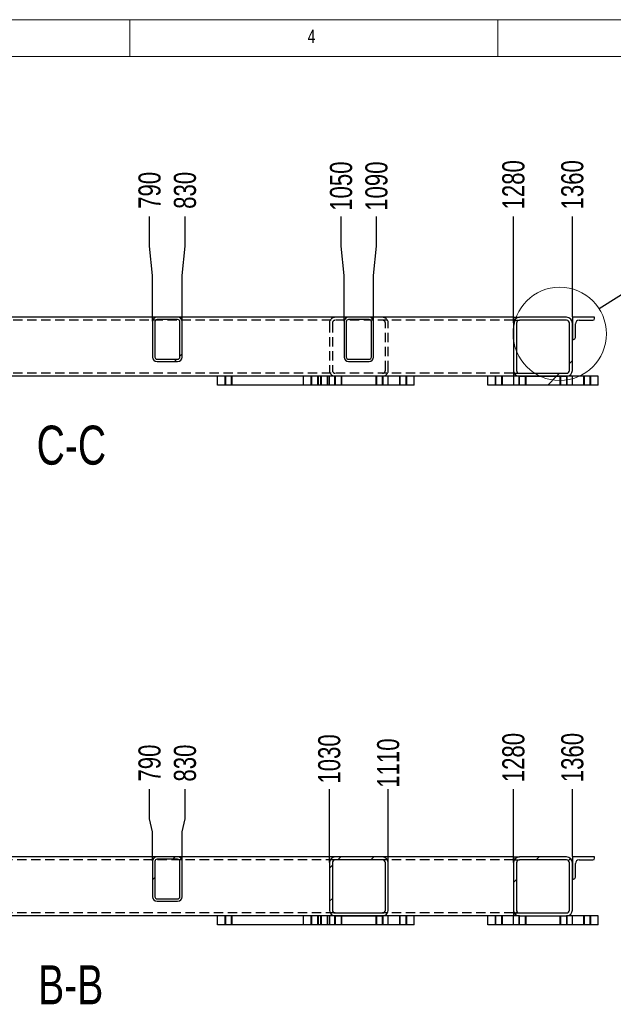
# Model space of a CAD drawing. Header units: millimetres. Extents: x 5 to 589, y 5 to 415.
# Tile 4 of 15: x 132 to 213, y 281 to 415. Entities that reach past the tile are written whole.
import ezdxf

# ---------------------------------------------------------------- set-up
doc = ezdxf.new("R2010")
doc.units = ezdxf.units.MM
doc.header["$PDSIZE"] = -1
doc.linetypes.add('HIDDEN', pattern=[1.905, 1.27, -0.635])
for name, color, linetype in [('COTES', 1, 'Continuous'), ('NOTES', 6, 'Continuous'), ('TRAIT-FINS', 9, 'Continuous'), ('TRAIT-TIRET', 2, 'HIDDEN')]:
    doc.layers.add(name, color=color, linetype=linetype)
doc.layers.add('TRAIT-FORT', color=4, linetype='Continuous', lineweight=25)
doc.styles.add('SLDTEXTSTYLE0', font='TXT', dxfattribs={"width": 0.75})
doc.dimstyles.new('SLDDIMSTYLE2', dxfattribs={"dimtxt": 3, "dimasz": 2, "dimexe": 0, "dimexo": 0.0625, "dimgap": 0.75, "dimtad": 0, "dimtih": 1, "dimtoh": 1, "dimlfac": 10, "dimrnd": 1e-09, "dimzin": 12, "dimdsep": 46, "dimtxsty": 'SLDTEXTSTYLE0', "dimsah": 1, "dimcen": 0.09, "dimadec": 0, "dimazin": 3, "dimtfac": 1, "dimtofl": 0, "dimtmove": 0, "dimatfit": 3, "dimfxl": 1, "dimfrac": 2, "dimtolj": 1, "dimtzin": 12, "dimarcsym": 0})
doc.dimstyles.new('SLDDIMSTYLE4', dxfattribs={"dimtxt": 0.18, "dimasz": 2, "dimexe": 0, "dimexo": 0.0625, "dimgap": 0, "dimtad": 0, "dimtih": 1, "dimtoh": 1, "dimdec": 0, "dimrnd": 1e-09, "dimzin": 0, "dimdsep": 46, "dimtxsty": 'Standard', "dimblk1": 'NONE', "dimblk2": 'NONE', "dimsah": 1, "dimcen": 0.09, "dimadec": 0, "dimazin": 0, "dimtfac": 2, "dimtdec": 0, "dimtofl": 0, "dimtmove": 0, "dimatfit": 3, "dimldrblk": 'NONE', "dimfxl": 1, "dimfrac": 2, "dimtolj": 1, "dimtzin": 0, "dimarcsym": 0})
pattern_1 = [(45, (0, 0), (-13.4704, 13.4704), []), (45, (4.49, 2e-323), (-13.4704, 13.4704), []), (45, (8.98, 4e-323), (-13.4704, 13.4704), []), (45, (13.47, 6e-323), (-13.4704, 13.4704), [])]

# ---------------------------------------------------------------- blocks, each defined once
blk = doc.blocks.new('_D_8')
at = {"layer": 'COTES', "color": 0, "lineweight": -2, "transparency": 16777216}
for p, q in [((149.71, 306.55), (149.71, 310.55)), ((150.11, 304.77), (149.71, 306.55)), ((150.11, 300.83), (150.11, 304.77))]:
    blk.add_line(p, q, dxfattribs=at)
at = {"layer": 'Defpoints', "color": 0, "transparency": 16777216}
for p in [(149.71, 310.55), (150.11, 300.77), (71.11, 300.57)]:
    blk.add_point(p, dxfattribs=at)
at = {"layer": 'COTES', "color": 0, "transparency": 16777216, "insert": (149.71, 314.11), "char_height": 3, "attachment_point": 5, "rotation": 90, "style": 'SLDTEXTSTYLE0'}
blk.add_mtext('\\A1;790', dxfattribs=at)
blk = doc.blocks.new('_D_9')
at = {"layer": 'COTES', "color": 0, "lineweight": -2, "transparency": 16777216}
for p, q in [((154.52, 306.55), (154.52, 310.55)), ((154.11, 304.77), (154.52, 306.55)), ((154.11, 300.83), (154.11, 304.77))]:
    blk.add_line(p, q, dxfattribs=at)
at = {"layer": 'Defpoints', "color": 0, "transparency": 16777216}
for p in [(154.52, 310.55), (154.11, 300.77), (71.11, 300.57)]:
    blk.add_point(p, dxfattribs=at)
at = {"layer": 'COTES', "color": 0, "transparency": 16777216, "insert": (154.52, 314.11), "char_height": 3, "attachment_point": 5, "rotation": 90, "style": 'SLDTEXTSTYLE0'}
blk.add_mtext('\\A1;830', dxfattribs=at)
blk = doc.blocks.new('_D_10')
at = {"layer": 'COTES', "color": 0, "lineweight": -2, "transparency": 16777216}
blk.add_line((174.11, 300.63), (174.11, 310.55), dxfattribs=at)
at = {"layer": 'Defpoints', "color": 0, "transparency": 16777216}
for p in [(174.11, 310.55), (71.11, 300.57), (174.11, 300.57)]:
    blk.add_point(p, dxfattribs=at)
at = {"layer": 'COTES', "color": 0, "transparency": 16777216, "insert": (174.11, 314.67), "char_height": 3, "attachment_point": 5, "rotation": 90, "style": 'SLDTEXTSTYLE0'}
blk.add_mtext('\\A1;1030', dxfattribs=at)
blk = doc.blocks.new('_D_11')
at = {"layer": 'COTES', "color": 0, "lineweight": -2, "transparency": 16777216}
blk.add_line((182.11, 300.63), (182.11, 310.55), dxfattribs=at)
at = {"layer": 'Defpoints', "color": 0, "transparency": 16777216}
for p in [(182.11, 310.55), (71.11, 300.57), (182.11, 300.57)]:
    blk.add_point(p, dxfattribs=at)
at = {"layer": 'COTES', "color": 0, "transparency": 16777216, "insert": (182.11, 314.11), "char_height": 3, "attachment_point": 5, "rotation": 90, "style": 'SLDTEXTSTYLE0'}
blk.add_mtext('\\A1;1110', dxfattribs=at)
blk = doc.blocks.new('_D_12')
at = {"layer": 'COTES', "color": 0, "lineweight": -2, "transparency": 16777216}
blk.add_line((199.11, 300.63), (199.11, 310.55), dxfattribs=at)
at = {"layer": 'Defpoints', "color": 0, "transparency": 16777216}
for p in [(199.11, 310.55), (71.11, 300.57), (199.11, 300.57)]:
    blk.add_point(p, dxfattribs=at)
at = {"layer": 'COTES', "color": 0, "transparency": 16777216, "insert": (199.11, 314.86), "char_height": 3, "attachment_point": 5, "rotation": 90, "style": 'SLDTEXTSTYLE0'}
blk.add_mtext('\\A1;1280', dxfattribs=at)
blk = doc.blocks.new('_D_13')
at = {"layer": 'COTES', "color": 0, "lineweight": -2, "transparency": 16777216}
blk.add_line((207.11, 301.43), (207.11, 310.55), dxfattribs=at)
at = {"layer": 'Defpoints', "color": 0, "transparency": 16777216}
for p in [(207.11, 310.55), (207.11, 301.37), (71.11, 300.57)]:
    blk.add_point(p, dxfattribs=at)
at = {"layer": 'COTES', "color": 0, "transparency": 16777216, "insert": (207.11, 314.86), "char_height": 3, "attachment_point": 5, "rotation": 90, "style": 'SLDTEXTSTYLE0'}
blk.add_mtext('\\A1;1360', dxfattribs=at)
blk = doc.blocks.new('_D_20')
at = {"layer": 'COTES', "color": 0, "lineweight": -2, "transparency": 16777216}
for p, q in [((149.71, 384.28), (149.71, 388.28)), ((150.11, 380.28), (149.71, 384.28)), ((150.11, 374.07), (150.11, 380.28))]:
    blk.add_line(p, q, dxfattribs=at)
at = {"layer": 'Defpoints', "color": 0, "transparency": 16777216}
for p in [(149.71, 388.28), (71.11, 373.81), (150.11, 374.01)]:
    blk.add_point(p, dxfattribs=at)
at = {"layer": 'COTES', "color": 0, "transparency": 16777216, "insert": (149.71, 391.84), "char_height": 3, "attachment_point": 5, "rotation": 90, "style": 'SLDTEXTSTYLE0'}
blk.add_mtext('\\A1;790', dxfattribs=at)
blk = doc.blocks.new('_D_21')
at = {"layer": 'COTES', "color": 0, "lineweight": -2, "transparency": 16777216}
for p, q in [((154.52, 384.28), (154.52, 388.28)), ((154.11, 380.28), (154.52, 384.28)), ((154.11, 374.07), (154.11, 380.28))]:
    blk.add_line(p, q, dxfattribs=at)
at = {"layer": 'Defpoints', "color": 0, "transparency": 16777216}
for p in [(154.52, 388.28), (71.11, 373.81), (154.11, 374.01)]:
    blk.add_point(p, dxfattribs=at)
at = {"layer": 'COTES', "color": 0, "transparency": 16777216, "insert": (154.52, 391.84), "char_height": 3, "attachment_point": 5, "rotation": 90, "style": 'SLDTEXTSTYLE0'}
blk.add_mtext('\\A1;830', dxfattribs=at)
blk = doc.blocks.new('_D_22')
at = {"layer": 'COTES', "color": 0, "lineweight": -2, "transparency": 16777216}
for p, q in [((175.71, 384.28), (175.71, 388.28)), ((176.11, 380.28), (175.71, 384.28)), ((176.11, 374.07), (176.11, 380.28))]:
    blk.add_line(p, q, dxfattribs=at)
at = {"layer": 'Defpoints', "color": 0, "transparency": 16777216}
for p in [(175.71, 388.28), (71.11, 373.81), (176.11, 374.01)]:
    blk.add_point(p, dxfattribs=at)
at = {"layer": 'COTES', "color": 0, "transparency": 16777216, "insert": (175.71, 392.41), "char_height": 3, "attachment_point": 5, "rotation": 90, "style": 'SLDTEXTSTYLE0'}
blk.add_mtext('\\A1;1050', dxfattribs=at)
blk = doc.blocks.new('_D_23')
at = {"layer": 'COTES', "color": 0, "lineweight": -2, "transparency": 16777216}
for p, q in [((180.52, 384.28), (180.52, 388.28)), ((180.11, 380.28), (180.52, 384.28)), ((180.11, 374.07), (180.11, 380.28))]:
    blk.add_line(p, q, dxfattribs=at)
at = {"layer": 'Defpoints', "color": 0, "transparency": 16777216}
for p in [(180.52, 388.28), (71.11, 373.81), (180.11, 374.01)]:
    blk.add_point(p, dxfattribs=at)
at = {"layer": 'COTES', "color": 0, "transparency": 16777216, "insert": (180.52, 392.41), "char_height": 3, "attachment_point": 5, "rotation": 90, "style": 'SLDTEXTSTYLE0'}
blk.add_mtext('\\A1;1090', dxfattribs=at)
blk = doc.blocks.new('_D_24')
at = {"layer": 'COTES', "color": 0, "lineweight": -2, "transparency": 16777216}
blk.add_line((199.11, 373.87), (199.11, 388.28), dxfattribs=at)
at = {"layer": 'Defpoints', "color": 0, "transparency": 16777216}
for p in [(199.11, 388.28), (71.11, 373.81), (199.11, 373.81)]:
    blk.add_point(p, dxfattribs=at)
at = {"layer": 'COTES', "color": 0, "transparency": 16777216, "insert": (199.11, 392.59), "char_height": 3, "attachment_point": 5, "rotation": 90, "style": 'SLDTEXTSTYLE0'}
blk.add_mtext('\\A1;1280', dxfattribs=at)
blk = doc.blocks.new('_D_25')
at = {"layer": 'COTES', "color": 0, "lineweight": -2, "transparency": 16777216}
blk.add_line((199.11, 374.67), (199.11, 388.28), dxfattribs=at)
at = {"layer": 'Defpoints', "color": 0, "transparency": 16777216}
for p in [(199.11, 388.28), (199.11, 374.61), (71.11, 373.81)]:
    blk.add_point(p, dxfattribs=at)
at = {"layer": 'COTES', "color": 0, "transparency": 16777216, "insert": (199.11, 392.59), "char_height": 3, "attachment_point": 5, "rotation": 90, "style": 'SLDTEXTSTYLE0'}
blk.add_mtext('\\A1;1280', dxfattribs=at)
blk = doc.blocks.new('_D_26')
at = {"layer": 'COTES', "color": 0, "lineweight": -2, "transparency": 16777216}
blk.add_line((207.11, 374.67), (207.11, 388.28), dxfattribs=at)
at = {"layer": 'Defpoints', "color": 0, "transparency": 16777216}
for p in [(207.11, 388.28), (207.11, 374.61), (71.11, 373.81)]:
    blk.add_point(p, dxfattribs=at)
at = {"layer": 'COTES', "color": 0, "transparency": 16777216, "insert": (207.11, 392.59), "char_height": 3, "attachment_point": 5, "rotation": 90, "style": 'SLDTEXTSTYLE0'}
blk.add_mtext('\\A1;1360', dxfattribs=at)
blk = doc.blocks.new('_None')

msp = doc.modelspace()

# ---------------------------------------------------------------- hatches: boundary and pattern name
at = {"layer": 'TRAIT-FINS'}
h = msp.add_hatch(dxfattribs=at)
h.set_pattern_fill('DIN 201 ACIER ET FONTE', color=256, style=0, pattern_type=2)
h.set_pattern_definition(pattern_1)
edge = h.paths.add_edge_path(flags=0)
edge.add_line((150.1147, 374.0116), (150.1147, 369.2116))
edge.add_arc((150.7147, 369.2116), 0.6, 180, 270)
edge.add_line((150.7147, 368.6116), (153.5147, 368.6116))
edge.add_arc((153.5147, 369.2116), 0.6, 270, 360)
edge.add_line((154.1147, 369.2116), (154.1147, 374.0116))
edge.add_arc((153.5147, 374.0116), 0.6, 0, 90)
edge.add_line((153.5147, 374.6116), (150.7147, 374.6116))
edge.add_arc((150.7147, 374.0116), 0.6, 90, 180)
edge = h.paths.add_edge_path(flags=0)
edge.add_arc((150.7147, 369.2116), 0.3, 180, 270, ccw=False)
edge.add_line((150.4147, 369.2116), (150.4147, 374.0116))
edge.add_arc((150.7147, 374.0116), 0.3, 90, 180, ccw=False)
edge.add_line((150.7147, 374.3116), (153.5147, 374.3116))
edge.add_arc((153.5147, 374.0116), 0.3, 0, 90, ccw=False)
edge.add_line((153.8147, 374.0116), (153.8147, 369.2116))
edge.add_arc((153.5147, 369.2116), 0.3, 270, 360, ccw=False)
edge.add_line((153.5147, 368.9116), (150.7147, 368.9116))
h = msp.add_hatch(dxfattribs=at)
h.set_pattern_fill('DIN 201 ACIER ET FONTE', color=256, style=0, pattern_type=2)
h.set_pattern_definition(pattern_1)
edge = h.paths.add_edge_path(flags=0)
edge.add_line((176.1147, 374.0116), (176.1147, 369.2116))
edge.add_arc((176.7147, 369.2116), 0.6, 180, 270)
edge.add_line((176.7147, 368.6116), (179.5147, 368.6116))
edge.add_arc((179.5147, 369.2116), 0.6, 270, 360)
edge.add_line((180.1147, 369.2116), (180.1147, 374.0116))
edge.add_arc((179.5147, 374.0116), 0.6, 0, 90)
edge.add_line((179.5147, 374.6116), (176.7147, 374.6116))
edge.add_arc((176.7147, 374.0116), 0.6, 90, 180)
edge = h.paths.add_edge_path(flags=0)
edge.add_arc((176.7147, 369.2116), 0.3, 180, 270, ccw=False)
edge.add_line((176.4147, 369.2116), (176.4147, 374.0116))
edge.add_arc((176.7147, 374.0116), 0.3, 90, 180, ccw=False)
edge.add_line((176.7147, 374.3116), (179.5147, 374.3116))
edge.add_arc((179.5147, 374.0116), 0.3, 0, 90, ccw=False)
edge.add_line((179.8147, 374.0116), (179.8147, 369.2116))
edge.add_arc((179.5147, 369.2116), 0.3, 270, 360, ccw=False)
edge.add_line((179.5147, 368.9116), (176.7147, 368.9116))
h = msp.add_hatch(dxfattribs=at)
h.set_pattern_fill('DIN 201 ACIER ET FONTE', color=256, style=0, pattern_type=2)
h.set_pattern_definition(pattern_1)
edge = h.paths.add_edge_path(flags=0)
edge.add_line((199.9147, 366.6116), (206.3147, 366.6116))
edge.add_arc((206.3147, 367.4116), 0.8, 270, 360)
edge.add_line((207.1147, 367.4116), (207.1147, 373.8116))
edge.add_arc((206.3147, 373.8116), 0.8, 0, 90)
edge.add_line((206.3147, 374.6116), (199.9147, 374.6116))
edge.add_arc((199.9147, 373.8116), 0.8, 90, 180)
edge.add_line((199.1147, 373.8116), (199.1147, 367.4116))
edge.add_arc((199.9147, 367.4116), 0.8, 180, 270)
edge = h.paths.add_edge_path(flags=0)
edge.add_arc((206.3147, 367.4116), 0.4, 270, 360, ccw=False)
edge.add_line((206.3147, 367.0116), (199.9147, 367.0116))
edge.add_arc((199.9147, 367.4116), 0.4, 180, 270, ccw=False)
edge.add_line((199.5147, 367.4116), (199.5147, 373.8116))
edge.add_arc((199.9147, 373.8116), 0.4, 90, 180, ccw=False)
edge.add_line((199.9147, 374.2116), (206.3147, 374.2116))
edge.add_arc((206.3147, 373.8116), 0.4, 0, 90, ccw=False)
edge.add_line((206.7147, 373.8116), (206.7147, 367.4116))
h = msp.add_hatch(dxfattribs=at)
h.set_pattern_fill('DIN 201 ACIER ET FONTE', color=256, style=0, pattern_type=2)
h.set_pattern_definition(pattern_1)
edge = h.paths.add_edge_path(flags=0)
edge.add_arc((209.8647, 374.4616), 0.25, 270, 360)
edge.add_line((210.1147, 374.4616), (210.1147, 374.6116))
edge.add_line((210.1147, 374.6116), (207.1147, 374.6116))
edge.add_line((207.1147, 374.6116), (207.1147, 371.6116))
edge.add_line((207.1147, 371.6116), (207.2647, 371.6116))
edge.add_arc((207.2647, 371.8616), 0.25, 270, 360)
edge.add_line((207.5147, 371.8616), (207.5147, 373.7116))
edge.add_arc((208.0147, 373.7116), 0.5, 90, 180, ccw=False)
edge.add_line((208.0147, 374.2116), (209.8647, 374.2116))
h = msp.add_hatch(dxfattribs=at)
h.set_pattern_fill('DIN 201 ACIER ET FONTE', color=256, style=0, pattern_type=2)
h.set_pattern_definition(pattern_1)
h.paths.add_polyline_path([(199.1147, 365.4116), (207.1147, 365.4116), (207.1147, 366.6116), (199.1147, 366.6116)], flags=0)
h = msp.add_hatch(dxfattribs=at)
h.set_pattern_fill('DIN 201 ACIER ET FONTE', color=256, style=0, pattern_type=2)
h.set_pattern_definition(pattern_1)
edge = h.paths.add_edge_path(flags=0)
edge.add_line((150.1147, 300.7707), (150.1147, 295.9707))
edge.add_arc((150.7147, 295.9707), 0.6, 180, 270)
edge.add_line((150.7147, 295.3707), (153.5147, 295.3707))
edge.add_arc((153.5147, 295.9707), 0.6, 270, 360)
edge.add_line((154.1147, 295.9707), (154.1147, 300.7707))
edge.add_arc((153.5147, 300.7707), 0.6, 0, 90)
edge.add_line((153.5147, 301.3707), (150.7147, 301.3707))
edge.add_arc((150.7147, 300.7707), 0.6, 90, 180)
edge = h.paths.add_edge_path(flags=0)
edge.add_arc((150.7147, 295.9707), 0.3, 180, 270, ccw=False)
edge.add_line((150.4147, 295.9707), (150.4147, 300.7707))
edge.add_arc((150.7147, 300.7707), 0.3, 90, 180, ccw=False)
edge.add_line((150.7147, 301.0707), (153.5147, 301.0707))
edge.add_arc((153.5147, 300.7707), 0.3, 0, 90, ccw=False)
edge.add_line((153.8147, 300.7707), (153.8147, 295.9707))
edge.add_arc((153.5147, 295.9707), 0.3, 270, 360, ccw=False)
edge.add_line((153.5147, 295.6707), (150.7147, 295.6707))
h = msp.add_hatch(dxfattribs=at)
h.set_pattern_fill('DIN 201 ACIER ET FONTE', color=256, style=0, pattern_type=2)
h.set_pattern_definition(pattern_1)
edge = h.paths.add_edge_path(flags=0)
edge.add_arc((181.3147, 300.5707), 0.8, 0, 90)
edge.add_line((181.3147, 301.3707), (174.9147, 301.3707))
edge.add_arc((174.9147, 300.5707), 0.8, 90, 180)
edge.add_line((174.1147, 300.5707), (174.1147, 294.1707))
edge.add_arc((174.9147, 294.1707), 0.8, 180, 270)
edge.add_line((174.9147, 293.3707), (181.3147, 293.3707))
edge.add_arc((181.3147, 294.1707), 0.8, 270, 360)
edge.add_line((182.1147, 294.1707), (182.1147, 300.5707))
edge = h.paths.add_edge_path(flags=0)
edge.add_line((174.5147, 294.1707), (174.5147, 300.5707))
edge.add_arc((174.9147, 300.5707), 0.4, 90, 180, ccw=False)
edge.add_line((174.9147, 300.9707), (181.3147, 300.9707))
edge.add_arc((181.3147, 300.5707), 0.4, 0, 90, ccw=False)
edge.add_line((181.7147, 300.5707), (181.7147, 294.1707))
edge.add_arc((181.3147, 294.1707), 0.4, 270, 360, ccw=False)
edge.add_line((181.3147, 293.7707), (174.9147, 293.7707))
edge.add_arc((174.9147, 294.1707), 0.4, 180, 270, ccw=False)
h = msp.add_hatch(dxfattribs=at)
h.set_pattern_fill('DIN 201 ACIER ET FONTE', color=256, style=0, pattern_type=2)
h.set_pattern_definition(pattern_1)
edge = h.paths.add_edge_path(flags=0)
edge.add_line((199.9147, 293.3707), (206.3147, 293.3707))
edge.add_arc((206.3147, 294.1707), 0.8, 270, 360)
edge.add_line((207.1147, 294.1707), (207.1147, 300.5707))
edge.add_arc((206.3147, 300.5707), 0.8, 0, 90)
edge.add_line((206.3147, 301.3707), (199.9147, 301.3707))
edge.add_arc((199.9147, 300.5707), 0.8, 90, 180)
edge.add_line((199.1147, 300.5707), (199.1147, 294.1707))
edge.add_arc((199.9147, 294.1707), 0.8, 180, 270)
edge = h.paths.add_edge_path(flags=0)
edge.add_arc((206.3147, 294.1707), 0.4, 270, 360, ccw=False)
edge.add_line((206.3147, 293.7707), (199.9147, 293.7707))
edge.add_arc((199.9147, 294.1707), 0.4, 180, 270, ccw=False)
edge.add_line((199.5147, 294.1707), (199.5147, 300.5707))
edge.add_arc((199.9147, 300.5707), 0.4, 90, 180, ccw=False)
edge.add_line((199.9147, 300.9707), (206.3147, 300.9707))
edge.add_arc((206.3147, 300.5707), 0.4, 0, 90, ccw=False)
edge.add_line((206.7147, 300.5707), (206.7147, 294.1707))
h = msp.add_hatch(dxfattribs=at)
h.set_pattern_fill('DIN 201 ACIER ET FONTE', color=256, style=0, pattern_type=2)
h.set_pattern_definition(pattern_1)
edge = h.paths.add_edge_path(flags=0)
edge.add_arc((209.8647, 301.2207), 0.25, 270, 360)
edge.add_line((210.1147, 301.2207), (210.1147, 301.3707))
edge.add_line((210.1147, 301.3707), (207.1147, 301.3707))
edge.add_line((207.1147, 301.3707), (207.1147, 298.3707))
edge.add_line((207.1147, 298.3707), (207.2647, 298.3707))
edge.add_arc((207.2647, 298.6207), 0.25, 270, 360)
edge.add_line((207.5147, 298.6207), (207.5147, 300.4707))
edge.add_arc((208.0147, 300.4707), 0.5, 90, 180, ccw=False)
edge.add_line((208.0147, 300.9707), (209.8647, 300.9707))
h = msp.add_hatch(dxfattribs=at)
h.set_pattern_fill('DIN 201 ACIER ET FONTE', color=256, style=0, pattern_type=2)
h.set_pattern_definition(pattern_1)
h.paths.add_polyline_path([(174.1147, 292.1707), (182.1147, 292.1707), (182.1147, 293.3707), (174.1147, 293.3707)], flags=0)

# ---------------------------------------------------------------- linework, layer by layer
at = {"lineweight": 18}
for p, q in [((589, 415), (5, 415)), ((147, 410), (147, 415)), ((197, 415), (197, 410)), ((584, 410), (10, 410))]:
    msp.add_line(p, q, dxfattribs=at)
msp.add_circle((205.3846, 372.3694), 6.3329, dxfattribs=at)
at = {"layer": 'TRAIT-FINS', "lineweight": 18}
for p, q in [((159.9147, 365.4116), (159.9147, 366.6116)), ((159.9147, 365.4116), (159.9147, 366.6116)), ((159.9147, 365.4116), (159.9147, 366.6116)), ((159.9147, 365.4116), (159.9147, 366.6116)), ((160.9147, 365.4116), (160.9147, 366.6116)), ((160.9147, 365.4116), (160.9147, 366.6116)), ((160.9147, 365.4116), (160.9147, 366.6116)), ((160.9147, 365.4116), (160.9147, 366.6116)), ((171.6147, 365.4116), (171.6147, 366.6116)), ((171.6147, 365.4116), (171.6147, 366.6116)), ((171.6147, 365.4116), (171.6147, 366.6116)), ((171.6147, 365.4116), (171.6147, 366.6116)), ((172.6147, 365.4116), (172.6147, 366.6116)), ((172.6147, 365.4116), (172.6147, 366.6116)), ((172.6147, 365.4116), (172.6147, 366.6116)), ((172.6147, 365.4116), (172.6147, 366.6116)), ((172.9147, 365.4116), (172.9147, 366.6116)), ((172.9147, 365.4116), (172.9147, 366.6116)), ((172.9147, 365.4116), (172.9147, 366.6116)), ((172.9147, 365.4116), (172.9147, 366.6116)), ((173.9147, 365.4116), (173.9147, 366.6116)), ((173.9147, 365.4116), (173.9147, 366.6116)), ((173.9147, 365.4116), (173.9147, 366.6116)), ((173.9147, 365.4116), (173.9147, 366.6116)), ((174.8147, 365.4116), (174.8147, 366.6116)), ((174.8147, 365.4116), (174.8147, 366.6116)), ((175.8147, 365.4116), (175.8147, 366.6116)), ((175.8147, 365.4116), (175.8147, 366.6116)), ((180.4147, 365.4116), (180.4147, 366.6116)), ((180.4147, 365.4116), (180.4147, 366.6116)), ((181.4147, 365.4116), (181.4147, 366.6116)), ((181.4147, 365.4116), (181.4147, 366.6116)), ((183.6147, 365.4116), (183.6147, 366.6116)), ((183.6147, 365.4116), (183.6147, 366.6116)), ((183.6147, 365.4116), (183.6147, 366.6116)), ((183.6147, 365.4116), (183.6147, 366.6116)), ((184.6147, 365.4116), (184.6147, 366.6116)), ((184.6147, 365.4116), (184.6147, 366.6116)), ((184.6147, 365.4116), (184.6147, 366.6116)), ((184.6147, 365.4116), (184.6147, 366.6116)), ((196.6147, 365.4116), (196.6147, 366.6116)), ((196.6147, 365.4116), (196.6147, 366.6116)), ((196.6147, 365.4116), (196.6147, 366.6116)), ((196.6147, 365.4116), (196.6147, 366.6116)), ((196.6147, 365.4116), (196.6147, 366.6116)), ((196.6147, 365.4116), (196.6147, 366.6116)), ((196.6147, 365.4116), (196.6147, 366.6116)), ((196.6147, 365.4116), (196.6147, 366.6116)), ((197.6147, 365.4116), (197.6147, 366.6116)), ((197.6147, 365.4116), (197.6147, 366.6116)), ((197.6147, 365.4116), (197.6147, 366.6116)), ((197.6147, 365.4116), (197.6147, 366.6116)), ((197.6147, 365.4116), (197.6147, 366.6116)), ((197.6147, 365.4116), (197.6147, 366.6116)), ((197.6147, 365.4116), (197.6147, 366.6116)), ((197.6147, 365.4116), (197.6147, 366.6116)), ((199.8147, 365.4116), (199.8147, 366.6116)), ((199.8147, 365.4116), (199.8147, 366.6116)), ((199.8147, 365.4116), (199.8147, 366.6116)), ((200.8147, 365.4116), (200.8147, 366.6116)), ((200.8147, 365.4116), (200.8147, 366.6116)), ((200.8147, 365.4116), (200.8147, 366.6116)), ((205.4147, 365.4116), (205.4147, 366.6116)), ((205.4147, 365.4116), (205.4147, 366.6116)), ((205.4147, 365.4116), (205.4147, 366.6116)), ((206.4147, 365.4116), (206.4147, 366.6116)), ((206.4147, 365.4116), (206.4147, 366.6116)), ((206.4147, 365.4116), (206.4147, 366.6116)), ((208.6147, 365.4116), (208.6147, 366.6116)), ((208.6147, 365.4116), (208.6147, 366.6116)), ((208.6147, 365.4116), (208.6147, 366.6116)), ((208.6147, 365.4116), (208.6147, 366.6116)), ((208.6147, 365.4116), (208.6147, 366.6116)), ((208.6147, 365.4116), (208.6147, 366.6116)), ((208.6147, 365.4116), (208.6147, 366.6116)), ((208.6147, 365.4116), (208.6147, 366.6116)), ((209.6147, 365.4116), (209.6147, 366.6116)), ((209.6147, 365.4116), (209.6147, 366.6116)), ((209.6147, 365.4116), (209.6147, 366.6116)), ((209.6147, 365.4116), (209.6147, 366.6116)), ((209.6147, 365.4116), (209.6147, 366.6116)), ((209.6147, 365.4116), (209.6147, 366.6116)), ((209.6147, 365.4116), (209.6147, 366.6116)), ((209.6147, 365.4116), (209.6147, 366.6116)), ((159.9147, 292.1707), (159.9147, 293.3707)), ((159.9147, 292.1707), (159.9147, 293.3707)), ((160.9147, 292.1707), (160.9147, 293.3707)), ((160.9147, 292.1707), (160.9147, 293.3707)), ((171.6147, 292.1707), (171.6147, 293.3707)), ((171.6147, 292.1707), (171.6147, 293.3707)), ((171.6147, 292.1707), (171.6147, 293.3707)), ((171.6147, 292.1707), (171.6147, 293.3707)), ((172.6147, 292.1707), (172.6147, 293.3707)), ((172.6147, 292.1707), (172.6147, 293.3707)), ((172.6147, 292.1707), (172.6147, 293.3707)), ((172.6147, 292.1707), (172.6147, 293.3707)), ((172.9147, 292.1707), (172.9147, 293.3707)), ((172.9147, 292.1707), (172.9147, 293.3707)), ((173.9147, 292.1707), (173.9147, 293.3707)), ((173.9147, 292.1707), (173.9147, 293.3707)), ((174.8147, 292.1707), (174.8147, 293.3707)), ((175.8147, 292.1707), (175.8147, 293.3707)), ((180.4147, 292.1707), (180.4147, 293.3707)), ((181.4147, 292.1707), (181.4147, 293.3707)), ((183.6147, 292.1707), (183.6147, 293.3707)), ((183.6147, 292.1707), (183.6147, 293.3707)), ((183.6147, 292.1707), (183.6147, 293.3707)), ((183.6147, 292.1707), (183.6147, 293.3707)), ((184.6147, 292.1707), (184.6147, 293.3707)), ((184.6147, 292.1707), (184.6147, 293.3707)), ((184.6147, 292.1707), (184.6147, 293.3707)), ((184.6147, 292.1707), (184.6147, 293.3707)), ((196.6147, 292.1707), (196.6147, 293.3707)), ((196.6147, 292.1707), (196.6147, 293.3707)), ((196.6147, 292.1707), (196.6147, 293.3707)), ((196.6147, 292.1707), (196.6147, 293.3707)), ((197.6147, 292.1707), (197.6147, 293.3707)), ((197.6147, 292.1707), (197.6147, 293.3707)), ((197.6147, 292.1707), (197.6147, 293.3707)), ((197.6147, 292.1707), (197.6147, 293.3707)), ((199.8147, 292.1707), (199.8147, 293.3707)), ((199.8147, 292.1707), (199.8147, 293.3707)), ((200.8147, 292.1707), (200.8147, 293.3707)), ((200.8147, 292.1707), (200.8147, 293.3707)), ((205.4147, 292.1707), (205.4147, 293.3707)), ((205.4147, 292.1707), (205.4147, 293.3707)), ((206.4147, 292.1707), (206.4147, 293.3707)), ((206.4147, 292.1707), (206.4147, 293.3707)), ((208.6147, 292.1707), (208.6147, 293.3707)), ((208.6147, 292.1707), (208.6147, 293.3707)), ((208.6147, 292.1707), (208.6147, 293.3707)), ((208.6147, 292.1707), (208.6147, 293.3707)), ((209.6147, 292.1707), (209.6147, 293.3707)), ((209.6147, 292.1707), (209.6147, 293.3707)), ((209.6147, 292.1707), (209.6147, 293.3707)), ((209.6147, 292.1707), (209.6147, 293.3707))]:
    msp.add_line(p, q, dxfattribs=at)
at = {"layer": 'TRAIT-FORT', "lineweight": 25}
for p, q in [((150.7148, 374.6116), (127.5147, 374.6116)), ((153.5148, 374.6116), (150.7148, 374.6116)), ((153.5148, 374.3116), (150.7148, 374.3116)), ((176.7147, 374.6116), (153.5148, 374.6116)), ((179.5147, 374.6116), (176.7147, 374.6116)), ((179.5147, 374.3116), (176.7147, 374.3116)), ((199.1147, 374.6116), (179.5147, 374.6116)), ((199.1147, 374.6116), (199.1147, 373.8116)), ((199.1147, 374.6116), (199.9147, 374.6116)), ((206.3147, 374.6116), (199.9147, 374.6116)), ((206.3147, 374.2116), (199.9147, 374.2116)), ((207.1147, 374.6116), (207.1147, 371.6116)), ((210.1148, 374.6116), (207.1147, 374.6116)), ((208.0148, 374.2116), (209.8647, 374.2116)), ((210.1148, 374.4616), (210.1148, 374.6116)), ((150.1147, 374.0116), (150.1147, 369.2116)), ((150.4147, 374.0116), (150.4147, 369.2116)), ((153.8147, 369.2116), (153.8147, 374.0116)), ((154.1147, 369.2116), (154.1147, 374.0116)), ((176.1147, 374.0116), (176.1147, 369.2116)), ((176.4148, 374.0116), (176.4148, 369.2116)), ((179.8147, 369.2116), (179.8147, 374.0116)), ((180.1147, 369.2116), (180.1147, 374.0116)), ((199.1147, 373.8116), (199.1147, 367.4116)), ((199.5148, 373.8116), (199.5148, 367.4116)), ((206.7147, 367.4116), (206.7147, 373.8116)), ((207.1147, 367.4116), (207.1147, 373.8116)), ((207.5148, 371.8616), (207.5148, 373.7116)), ((207.1147, 371.6116), (207.2647, 371.6116)), ((150.7148, 368.9116), (153.5148, 368.9116)), ((176.7147, 368.9116), (179.5147, 368.9116)), ((150.7148, 368.6116), (153.5148, 368.6116)), ((176.7147, 368.6116), (179.5147, 368.6116)), ((158.9148, 366.6116), (119.3148, 366.6116)), ((174.9147, 366.6116), (158.9148, 366.6116)), ((158.9148, 365.4116), (158.9148, 366.6116)), ((195.6147, 366.6116), (174.9147, 366.6116)), ((174.9147, 365.4116), (174.9147, 366.6116)), ((182.1147, 365.4116), (182.1147, 366.6116)), ((185.6148, 365.4116), (185.6148, 366.6116)), ((195.6147, 365.4116), (195.6147, 366.6116)), ((199.1147, 366.6116), (195.6147, 366.6116)), ((199.1147, 367.4116), (199.1147, 366.6116)), ((207.1147, 366.6116), (199.1147, 366.6116)), ((199.1147, 366.6116), (199.1147, 365.4116)), ((199.9147, 367.0116), (206.3147, 367.0116)), ((199.9147, 366.6116), (206.3147, 366.6116)), ((207.1147, 365.4116), (207.1147, 366.6116)), ((210.6148, 366.6116), (207.1147, 366.6116)), ((210.6148, 365.4116), (210.6148, 366.6116)), ((174.9147, 365.4116), (158.9148, 365.4116)), ((182.1147, 365.4116), (174.9147, 365.4116)), ((185.6148, 365.4116), (182.1147, 365.4116)), ((199.1147, 365.4116), (195.6147, 365.4116)), ((207.1147, 365.4116), (199.1147, 365.4116)), ((210.6148, 365.4116), (207.1147, 365.4116)), ((150.7148, 301.3707), (127.5147, 301.3707)), ((150.1147, 300.7707), (150.1147, 295.9707)), ((150.4147, 300.7707), (150.4147, 295.9707)), ((153.5148, 301.3707), (150.7148, 301.3707)), ((153.5148, 301.0707), (150.7148, 301.0707)), ((174.9147, 301.3707), (153.5148, 301.3707)), ((153.8147, 295.9707), (153.8147, 300.7707)), ((154.1147, 295.9707), (154.1147, 300.7707)), ((181.3147, 301.3707), (174.9147, 301.3707)), ((181.3147, 300.9707), (174.9147, 300.9707)), ((199.1147, 301.3707), (181.3147, 301.3707)), ((199.1147, 301.3707), (199.1147, 300.5707)), ((199.1147, 301.3707), (199.9147, 301.3707)), ((206.3147, 301.3707), (199.9147, 301.3707)), ((206.3147, 300.9707), (199.9147, 300.9707)), ((207.1147, 301.3707), (207.1147, 298.3707)), ((210.1148, 301.3707), (207.1147, 301.3707)), ((208.0148, 300.9707), (209.8647, 300.9707)), ((210.1148, 301.2207), (210.1148, 301.3707)), ((174.1147, 300.5707), (174.1147, 294.1707)), ((174.5148, 300.5707), (174.5148, 294.1707)), ((181.7147, 294.1707), (181.7147, 300.5707)), ((182.1147, 294.1707), (182.1147, 300.5707)), ((199.1147, 300.5707), (199.1147, 294.1707)), ((199.5148, 300.5707), (199.5148, 294.1707)), ((206.7147, 294.1707), (206.7147, 300.5707)), ((207.1147, 294.1707), (207.1147, 300.5707)), ((207.5148, 298.6207), (207.5148, 300.4707)), ((207.1147, 298.3707), (207.2647, 298.3707)), ((150.7148, 295.6707), (153.5148, 295.6707)), ((150.7148, 295.3707), (153.5148, 295.3707)), ((199.1147, 294.1707), (199.1147, 293.3707)), ((170.6147, 293.3707), (107.6147, 293.3707)), ((158.9148, 292.1707), (158.9148, 293.3707)), ((174.1147, 293.3707), (170.6147, 293.3707)), ((170.6147, 292.1707), (170.6147, 293.3707)), ((182.1147, 293.3707), (174.1147, 293.3707)), ((174.1147, 293.3707), (174.1147, 292.1707)), ((174.9147, 293.7707), (181.3147, 293.7707)), ((174.9147, 293.3707), (181.3147, 293.3707)), ((182.1147, 292.1707), (182.1147, 293.3707)), ((185.6148, 293.3707), (182.1147, 293.3707)), ((199.1147, 293.3707), (185.6148, 293.3707)), ((185.6148, 292.1707), (185.6148, 293.3707)), ((195.6147, 292.1707), (195.6147, 293.3707)), ((199.9147, 293.3707), (199.1147, 293.3707)), ((199.1147, 292.1707), (199.1147, 293.3707)), ((199.9147, 293.7707), (206.3147, 293.7707)), ((199.9147, 293.3707), (206.3147, 293.3707)), ((207.1147, 293.3707), (206.3147, 293.3707)), ((210.6148, 293.3707), (207.1147, 293.3707)), ((207.1147, 292.1707), (207.1147, 293.3707)), ((210.6148, 292.1707), (210.6148, 293.3707)), ((170.6147, 292.1707), (158.9148, 292.1707)), ((174.1147, 292.1707), (170.6147, 292.1707)), ((182.1147, 292.1707), (174.1147, 292.1707)), ((185.6148, 292.1707), (182.1147, 292.1707)), ((199.1147, 292.1707), (195.6147, 292.1707)), ((207.1147, 292.1707), (199.1147, 292.1707)), ((210.6148, 292.1707), (207.1147, 292.1707))]:
    msp.add_line(p, q, dxfattribs=at)
for centre, radius, start, end in [((150.7147, 374.0116), 0.6, 90, 180), ((150.7147, 374.0116), 0.3, 90, 180), ((153.5147, 374.0116), 0.6, 0, 90), ((153.5147, 374.0116), 0.3, 0, 90), ((176.7147, 374.0116), 0.6, 90, 180), ((176.7147, 374.0116), 0.3, 90, 180), ((179.5147, 374.0116), 0.6, 0, 90), ((179.5147, 374.0116), 0.3, 0, 90), ((199.9147, 373.8116), 0.8, 90, 180), ((199.9147, 373.8116), 0.4, 90, 180), ((206.3147, 373.8116), 0.8, 0, 90), ((206.3147, 373.8116), 0.4, 0, 90), ((208.0147, 373.7116), 0.5, 90, 180), ((209.8647, 374.4616), 0.25, 270, 0), ((207.2647, 371.8616), 0.25, 270, 0), ((150.7147, 369.2116), 0.6, 180, 270), ((150.7147, 369.2116), 0.3, 180, 270), ((153.5147, 369.2116), 0.3, 270, 0), ((153.5147, 369.2116), 0.6, 270, 0), ((176.7147, 369.2116), 0.6, 180, 270), ((176.7147, 369.2116), 0.3, 180, 270), ((179.5147, 369.2116), 0.3, 270, 0), ((179.5147, 369.2116), 0.6, 270, 0), ((199.9147, 367.4116), 0.8, 180, 270), ((199.9147, 367.4116), 0.4, 180, 270), ((206.3147, 367.4116), 0.4, 270, 0), ((206.3147, 367.4116), 0.8, 270, 0), ((150.7147, 300.7707), 0.6, 90, 180), ((150.7147, 300.7707), 0.3, 90, 180), ((153.5147, 300.7707), 0.6, 0, 90), ((153.5147, 300.7707), 0.3, 0, 90), ((174.9147, 300.5707), 0.8, 90, 180), ((174.9147, 300.5707), 0.4, 90, 180), ((181.3147, 300.5707), 0.8, 0, 90), ((181.3147, 300.5707), 0.4, 0, 90), ((199.9147, 300.5707), 0.8, 90, 180), ((199.9147, 300.5707), 0.4, 90, 180), ((206.3147, 300.5707), 0.8, 0, 90), ((206.3147, 300.5707), 0.4, 0, 90), ((208.0147, 300.4707), 0.5, 90, 180), ((209.8647, 301.2207), 0.25, 270, 0), ((207.2647, 298.6207), 0.25, 270, 0), ((150.7147, 295.9707), 0.6, 180, 270), ((150.7147, 295.9707), 0.3, 180, 270), ((153.5147, 295.9707), 0.6, 270, 0), ((153.5147, 295.9707), 0.3, 270, 0), ((174.9147, 294.1707), 0.8, 180, 270), ((174.9147, 294.1707), 0.4, 180, 270), ((181.3147, 294.1707), 0.8, 270, 0), ((181.3147, 294.1707), 0.4, 270, 0), ((199.9147, 294.1707), 0.8, 180, 270), ((199.9147, 294.1707), 0.4, 180, 270), ((206.3147, 294.1707), 0.8, 270, 0), ((206.3147, 294.1707), 0.4, 270, 0)]:
    msp.add_arc(centre, radius, start, end, dxfattribs=at)
at = {"layer": 'TRAIT-TIRET'}
for p, q in [((199.1147, 374.2116), (79.1147, 374.2116)), ((199.1147, 374.2116), (199.9147, 374.2116)), ((174.1147, 373.8116), (174.1147, 367.4116)), ((174.5148, 373.8116), (174.5148, 367.4116)), ((181.7147, 367.4116), (181.7147, 373.8116)), ((182.1147, 367.4116), (182.1147, 373.8116)), ((199.1147, 367.0116), (79.1147, 367.0116)), ((159.9897, 366.6116), (159.9897, 365.4116)), ((160.8397, 365.4116), (160.8397, 366.6116)), ((170.6147, 365.4116), (170.6147, 366.6116)), ((171.6897, 366.6116), (171.6897, 365.4116)), ((172.5397, 365.4116), (172.5397, 366.6116)), ((172.9897, 366.6116), (172.9897, 365.4116)), ((173.8398, 365.4116), (173.8398, 366.6116)), ((174.1147, 365.4116), (174.1147, 366.6116)), ((174.8898, 366.6116), (174.8898, 365.4116)), ((175.7398, 365.4116), (175.7398, 366.6116)), ((180.4897, 366.6116), (180.4897, 365.4116)), ((181.3397, 365.4116), (181.3397, 366.6116)), ((183.6898, 366.6116), (183.6898, 365.4116)), ((184.5397, 365.4116), (184.5397, 366.6116)), ((196.6897, 366.6116), (196.6897, 365.4116)), ((197.5397, 365.4116), (197.5397, 366.6116)), ((199.1147, 367.0116), (199.9147, 367.0116)), ((199.8898, 366.6116), (199.8898, 365.4116)), ((200.7398, 365.4116), (200.7398, 366.6116)), ((205.4897, 366.6116), (205.4897, 365.4116)), ((206.3397, 365.4116), (206.3397, 366.6116)), ((208.6898, 366.6116), (208.6898, 365.4116)), ((209.5397, 365.4116), (209.5397, 366.6116)), ((174.9147, 300.9707), (103.3148, 300.9707)), ((199.1147, 300.9707), (181.3147, 300.9707)), ((199.1147, 300.9707), (199.9147, 300.9707)), ((174.9147, 293.7707), (103.3148, 293.7707)), ((159.9897, 293.3707), (159.9897, 292.1707)), ((160.8397, 292.1707), (160.8397, 293.3707)), ((171.6897, 293.3707), (171.6897, 292.1707)), ((172.5397, 292.1707), (172.5397, 293.3707)), ((172.9897, 293.3707), (172.9897, 292.1707)), ((173.8398, 292.1707), (173.8398, 293.3707)), ((174.8898, 293.3707), (174.8898, 292.1707)), ((174.9147, 292.1707), (174.9147, 293.3707)), ((175.7398, 292.1707), (175.7398, 293.3707)), ((180.4897, 293.3707), (180.4897, 292.1707)), ((199.1147, 293.7707), (181.3147, 293.7707)), ((181.3397, 292.1707), (181.3397, 293.3707)), ((183.6898, 293.3707), (183.6898, 292.1707)), ((184.5397, 292.1707), (184.5397, 293.3707)), ((196.6897, 293.3707), (196.6897, 292.1707)), ((197.5397, 292.1707), (197.5397, 293.3707)), ((199.1147, 293.7707), (199.9147, 293.7707)), ((199.8898, 293.3707), (199.8898, 292.1707)), ((200.7398, 292.1707), (200.7398, 293.3707)), ((205.4897, 293.3707), (205.4897, 292.1707)), ((206.3397, 292.1707), (206.3397, 293.3707)), ((208.6898, 293.3707), (208.6898, 292.1707)), ((209.5397, 292.1707), (209.5397, 293.3707))]:
    msp.add_line(p, q, dxfattribs=at)
for centre, radius, start, end in [((174.9147, 373.8116), 0.8, 90, 180), ((174.9147, 373.8116), 0.4, 90, 180), ((181.3147, 373.8116), 0.8, 0, 90), ((181.3147, 373.8116), 0.4, 0, 90), ((174.9147, 367.4116), 0.8, 180, 270), ((174.9147, 367.4116), 0.4, 180, 270), ((181.3147, 367.4116), 0.8, 270, 0), ((181.3147, 367.4116), 0.4, 270, 0)]:
    msp.add_arc(centre, radius, start, end, dxfattribs=at)

# ---------------------------------------------------------------- texts
at = {"layer": 'NOTES', "style": 'SLDTEXTSTYLE0'}
for s, insert, char_height, attachment_point in [('4', (171.1667, 413.668), 1.8521, 1), ('C-C', (139.0829, 359.906), 5.29167, 2), ('B-B', (138.9959, 286.665), 5.29167, 2)]:
    msp.add_mtext(s, dxfattribs=dict(at, insert=insert, char_height=char_height, attachment_point=attachment_point))

# ---------------------------------------------------------------- dimensions: what is measured, and where the dimension line sits
at = {"layer": 'COTES'}
for feature_location, offset, origin, picture, middle in [((199.1147, 373.8116), (0, 14.4691), (71.1147, 373.8116), '_D_24', (199.1147, 392.5932)), ((199.1147, 374.6116), (0, 13.6691), (71.1147, 373.8116), '_D_25', (199.1147, 392.5932)), ((207.1147, 374.6116), (0, 13.6691), (71.1147, 373.8116), '_D_26', (207.1147, 392.5932)), ((176.1147, 374.0116), (-0.4051, 14.2691), (71.1147, 373.8116), '_D_22', (175.7097, 392.4057)), ((180.1147, 374.0116), (0.4051, 14.2691), (71.1147, 373.8116), '_D_23', (180.5198, 392.4057)), ((150.1147, 374.0116), (-0.4051, 14.2691), (71.1147, 373.8116), '_D_20', (149.7097, 391.8432)), ((154.1147, 374.0116), (0.4051, 14.2691), (71.1147, 373.8116), '_D_21', (154.5198, 391.8432)), ((199.1147, 300.5707), (0, 9.9754), (71.1147, 300.5707), '_D_12', (199.1147, 314.8586)), ((207.1147, 301.3707), (0, 9.1754), (71.1147, 300.5707), '_D_13', (207.1147, 314.8586)), ((174.1147, 300.5707), (0, 9.9754), (71.1147, 300.5707), '_D_10', (174.1147, 314.6711)), ((182.1147, 300.5707), (0, 9.9754), (71.1147, 300.5707), '_D_11', (182.1147, 314.1086)), ((150.1147, 300.7707), (-0.4051, 9.7754), (71.1147, 300.5707), '_D_8', (149.7097, 314.1086)), ((154.1147, 300.7707), (0.4051, 9.7754), (71.1147, 300.5707), '_D_9', (154.5198, 314.1086))]:
    dim = msp.add_ordinate_dim(feature_location=feature_location, offset=offset, dtype=1, origin=origin, dimstyle='SLDDIMSTYLE2', dxfattribs=at)
    dim.commit()
    dim.dimension.update_dxf_attribs({"geometry": picture, "text_midpoint": middle})

# ---------------------------------------------------------------- leaders
at = {"lineweight": 18, "has_arrowhead": 0}
msp.add_leader([(219.2506, 381.1012), (210.7435, 375.744)], dimstyle='SLDDIMSTYLE4', dxfattribs=at)

doc.saveas('drawing.dxf')
